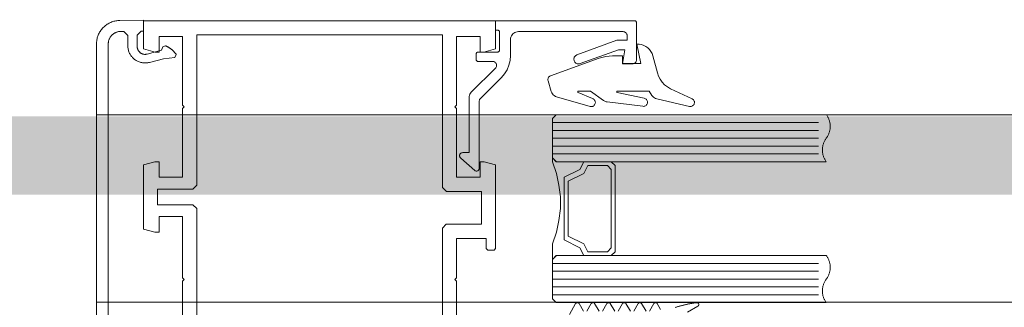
# Model space of a CAD drawing. Header units: millimetres. Extents: x -13532 to 2392, y -5241 to 5322.
# Tile 63 of 256: x -11496.59 to -11484.01, y 1089.24 to 1092.92. Entities that reach past the tile are written whole.
import ezdxf

# ---------------------------------------------------------------- set-up
doc = ezdxf.new("R2010")
doc.units = ezdxf.units.MM
doc.linetypes.add('DASHED', pattern=[19.05, 12.7, -6.35])
doc.layers.get('0').update_dxf_attribs({"lineweight": 9, "true_color": 0x939393})
doc.layers.get('Defpoints').update_dxf_attribs({"true_color": 0xdae6d4})
for name, color, linetype, lineweight, true_color in [('a___wymiary', 7, 'Continuous', 5, 0x666666), ('drzwi - AGP1', 7, 'Continuous', 13, 0x7f7f7f), ('Meble - AGP1', 7, 'Continuous', 15, 0x999999), ('WYMIARY - AGP1', 7, 'Continuous', 5, 0x716d5a)]:
    doc.layers.add(name, color=color, linetype=linetype, lineweight=lineweight, true_color=true_color)
doc.layers.add('cz-sr', color=150, linetype='Continuous', lineweight=15)
doc.layers.add('uwagi', color=7, linetype='Continuous', lineweight=50, true_color=0xf82f6b, plot=False)
doc.styles.add('ARIAL NARROW', font='ARIALN.TTF', dxfattribs={"width": 0.9})
doc.dimstyles.new('wymiary agp1', dxfattribs={"dimtxt": 15, "dimasz": 5, "dimexe": 5, "dimexo": 5, "dimgap": 1.8, "dimtad": 1, "dimdec": 3, "dimrnd": 0.5, "dimdsep": 46, "dimtxsty": 'ARIAL NARROW', "dimblk": 'znacznik', "dimcen": 1.5, "dimse1": 1, "dimse2": 1, "dimclrd": 256, "dimclre": 256, "dimazin": 0, "dimtfac": 1, "dimtdec": 3, "dimtmove": 1, "dimatfit": 3, "dimldrblk": 'znacznik', "dimfxl": 1000, "dimfxlon": 1, "dimlwd": -1, "dimarcsym": 0})

# ---------------------------------------------------------------- blocks, each defined once
blk = doc.blocks.new('*U718')
at = {"linetype": 'DASHED', "const_width": 1}
blk.add_lwpolyline([(-383.945, 0), (63.74, 0), (63.74, -67), (-383.945, -67)], close=True, dxfattribs=at)
blk = doc.blocks.new('znacznik')
at = {"layer": 'a___wymiary'}
for p, q in [((0, 1.3936), (0, -1.3936)), ((1.3936, 0), (-1.3936, 0))]:
    blk.add_line(p, q, dxfattribs=at)
at = {"layer": 'a___wymiary', "const_width": 0.2}
blk.add_lwpolyline([(0.8759, 0.8759), (-0.8759, -0.8759)], dxfattribs=at)
blk = doc.blocks.new('*D572')
at = {"layer": 'Defpoints', "color": 0}
for p in [(-11516.106, 1087.854), (-11417.367, 1087.854), (-11516.106, 1075.854)]:
    blk.add_point(p, dxfattribs=at)
at = {"layer": 'WYMIARY - AGP1'}
for p, q in [((-11417.367, 1087.854), (-11417.367, 1113.553)), ((-11417.367, 1092.854), (-11417.367, 1097.854)), ((-11417.367, 1075.854), (-11417.367, 1087.854)), ((-11417.367, 1070.854), (-11417.367, 1065.854))]:
    blk.add_line(p, q, dxfattribs=at)
at = {"layer": 'WYMIARY - AGP1', "xscale": 5, "yscale": 5, "zscale": 5}
for p, rotation in [((-11417.367, 1087.854), 270), ((-11417.367, 1075.854), 90)]:
    blk.add_blockref('znacznik', p, dxfattribs=dict(at, rotation=rotation))
at = {"layer": 'WYMIARY - AGP1', "color": 18, "true_color": 0x000000, "insert": (-11426.697, 1104.39), "char_height": 15, "attachment_point": 5, "rotation": 90, "style": 'ARIAL NARROW'}
blk.add_mtext('12', dxfattribs=at)
blk = doc.blocks.new('*D573')
at = {"layer": 'Defpoints', "color": 0}
for p in [(-11448.407, 1739.867), (-11417.367, 1739.867), (-11516.106, 1087.854)]:
    blk.add_point(p, dxfattribs=at)
at = {"layer": 'WYMIARY - AGP1'}
blk.add_line((-11417.367, 1092.854), (-11417.367, 1734.867), dxfattribs=at)
at = {"layer": 'WYMIARY - AGP1', "xscale": 5, "yscale": 5, "zscale": 5}
for p, rotation in [((-11417.367, 1739.867), 90), ((-11417.367, 1087.854), 270)]:
    blk.add_blockref('znacznik', p, dxfattribs=dict(at, rotation=rotation))
at = {"layer": 'WYMIARY - AGP1', "color": 18, "true_color": 0x000000, "insert": (-11426.825, 1413.861), "char_height": 15, "attachment_point": 5, "rotation": 90, "style": 'ARIAL NARROW'}
blk.add_mtext('652', dxfattribs=at)
blk = doc.blocks.new('fff')
at = {"layer": 'drzwi - AGP1'}
for p, q in [((-16292.432, 1096.604), (-16295.832, 1096.604)), ((-16292.432, 1096.504), (-16295.832, 1096.504)), ((-16292.432, 1096.404), (-16295.832, 1096.404)), ((-16292.432, 1096.304), (-16295.832, 1096.304)), ((-16292.432, 1096.204), (-16295.832, 1096.204)), ((-16292.432, 1094.804), (-16295.832, 1094.804)), ((-16292.432, 1094.704), (-16295.832, 1094.704)), ((-16292.432, 1094.604), (-16295.832, 1094.604)), ((-16292.432, 1094.504), (-16295.832, 1094.504)), ((-16292.432, 1094.404), (-16295.832, 1094.404))]:
    blk.add_line(p, q, dxfattribs=at)
for points in [[(-16287.707, 1093.604), (-16287.707, 1094.579), (-16287.727, 1094.599), (-16287.707, 1094.619), (-16287.707, 1095.404), (-16287.407, 1095.404), (-16287.407, 1095.204), (-16287.354, 1095.204), (-16287.207, 1095.243), (-16287.207, 1096.064), (-16287.354, 1096.104), (-16287.407, 1096.104), (-16287.407, 1095.904), (-16287.707, 1095.904), (-16287.707, 1096.784), (-16287.727, 1096.804), (-16287.707, 1096.824), (-16287.707, 1097.704), (-16287.407, 1097.704), (-16287.407, 1097.504), (-16287.357, 1097.504), (-16287.207, 1097.544), (-16287.207, 1097.904), (-16291.707, 1097.904), (-16291.707, 1097.544), (-16291.557, 1097.504), (-16291.507, 1097.504), (-16291.507, 1097.704), (-16291.207, 1097.704), (-16291.207, 1096.824), (-16291.187, 1096.804), (-16291.207, 1096.784), (-16291.207, 1095.904), (-16291.507, 1095.904), (-16291.507, 1096.104), (-16291.56, 1096.104), (-16291.707, 1096.064), (-16291.707, 1094.994), (-16291.687, 1094.974), (-16291.607, 1094.974), (-16291.587, 1094.994), (-16291.587, 1095.124), (-16291.206, 1095.124), (-16291.206, 1094.619), (-16291.186, 1094.599), (-16291.206, 1094.579), (-16291.206, 1094.074)], [(-16286.607, 1093.707), (-16286.607, 1097.606), (-16286.607, 1097.619), (-16286.608, 1097.632), (-16286.609, 1097.645), (-16286.611, 1097.658), (-16286.614, 1097.671), (-16286.617, 1097.684), (-16286.62, 1097.696), (-16286.625, 1097.708), (-16286.629, 1097.721), (-16286.634, 1097.732), (-16286.64, 1097.744), (-16286.646, 1097.756), (-16286.653, 1097.767), (-16286.66, 1097.778), (-16286.668, 1097.788), (-16286.676, 1097.798), (-16286.685, 1097.808), (-16286.694, 1097.818), (-16286.703, 1097.827), (-16286.713, 1097.835), (-16286.723, 1097.843), (-16286.733, 1097.851), (-16286.744, 1097.858), (-16286.755, 1097.865), (-16286.767, 1097.872), (-16286.778, 1097.877), (-16286.79, 1097.883), (-16286.802, 1097.888), (-16286.814, 1097.892), (-16286.827, 1097.896), (-16286.84, 1097.899), (-16286.852, 1097.901), (-16286.865, 1097.903), (-16286.878, 1097.905), (-16286.891, 1097.906), (-16286.904, 1097.906), (-16287.207, 1097.909), (-16287.207, 1097.769), (-16287.177, 1097.769), (-16287.177, 1097.769), (-16287.127, 1097.719), (-16287.127, 1097.574), (-16287.127, 1097.569), (-16287.128, 1097.564), (-16287.128, 1097.559), (-16287.129, 1097.554), (-16287.13, 1097.549), (-16287.132, 1097.544), (-16287.133, 1097.539), (-16287.135, 1097.534), (-16287.137, 1097.53), (-16287.14, 1097.525), (-16287.142, 1097.521), (-16287.145, 1097.517), (-16287.148, 1097.513), (-16287.152, 1097.509), (-16287.155, 1097.505), (-16287.159, 1097.501), (-16287.162, 1097.498), (-16287.166, 1097.495), (-16287.17, 1097.492), (-16287.175, 1097.489), (-16287.179, 1097.486), (-16287.184, 1097.484), (-16287.188, 1097.482), (-16287.193, 1097.48), (-16287.198, 1097.478), (-16287.203, 1097.477), (-16287.208, 1097.476), (-16287.213, 1097.475), (-16287.218, 1097.474), (-16287.223, 1097.474), (-16287.228, 1097.474), (-16287.233, 1097.474), (-16287.238, 1097.475), (-16287.243, 1097.475), (-16287.248, 1097.476), (-16287.253, 1097.477), (-16287.437, 1097.527), (-16287.453, 1097.57), (-16287.487, 1097.584), (-16287.491, 1097.582), (-16287.496, 1097.58), (-16287.501, 1097.578), (-16287.505, 1097.576), (-16287.51, 1097.574), (-16287.514, 1097.572), (-16287.519, 1097.569), (-16287.523, 1097.567), (-16287.527, 1097.564), (-16287.532, 1097.562), (-16287.536, 1097.559), (-16287.54, 1097.556), (-16287.544, 1097.553), (-16287.549, 1097.55), (-16287.553, 1097.547), (-16287.557, 1097.544), (-16287.561, 1097.541), (-16287.565, 1097.538), (-16287.569, 1097.535), (-16287.572, 1097.532), (-16287.576, 1097.528), (-16287.58, 1097.525), (-16287.584, 1097.521), (-16287.587, 1097.518), (-16287.591, 1097.514), (-16287.594, 1097.51), (-16287.598, 1097.507), (-16287.601, 1097.503), (-16287.604, 1097.499), (-16287.607, 1097.495), (-16287.611, 1097.491), (-16287.614, 1097.487), (-16287.617, 1097.483), (-16287.62, 1097.479), (-16287.623, 1097.475), (-16287.625, 1097.471), (-16287.607, 1097.432), (-16287.461, 1097.419), (-16287.284, 1097.372), (-16287.273, 1097.369), (-16287.262, 1097.367), (-16287.251, 1097.366), (-16287.24, 1097.365), (-16287.229, 1097.364), (-16287.218, 1097.365), (-16287.206, 1097.365), (-16287.195, 1097.367), (-16287.184, 1097.369), (-16287.173, 1097.371), (-16287.163, 1097.374), (-16287.152, 1097.378), (-16287.141, 1097.382), (-16287.131, 1097.386), (-16287.121, 1097.391), (-16287.112, 1097.397), (-16287.102, 1097.403), (-16287.093, 1097.41), (-16287.085, 1097.417), (-16287.076, 1097.424), (-16287.068, 1097.432), (-16287.061, 1097.441), (-16287.054, 1097.449), (-16287.047, 1097.458), (-16287.041, 1097.468), (-16287.035, 1097.477), (-16287.03, 1097.487), (-16287.025, 1097.497), (-16287.021, 1097.508), (-16287.017, 1097.518), (-16287.014, 1097.529), (-16287.012, 1097.54), (-16287.01, 1097.551), (-16287.008, 1097.562), (-16287.007, 1097.573), (-16287.007, 1097.584), (-16287.007, 1097.717), (-16286.957, 1097.767), (-16286.915, 1097.766), (-16286.908, 1097.766), (-16286.901, 1097.766), (-16286.895, 1097.765), (-16286.888, 1097.764), (-16286.881, 1097.762), (-16286.874, 1097.761), (-16286.867, 1097.759), (-16286.861, 1097.756), (-16286.854, 1097.754), (-16286.848, 1097.751), (-16286.842, 1097.748), (-16286.836, 1097.744), (-16286.83, 1097.741), (-16286.824, 1097.737), (-16286.819, 1097.733), (-16286.813, 1097.728), (-16286.808, 1097.724), (-16286.803, 1097.719), (-16286.798, 1097.714), (-16286.794, 1097.709), (-16286.789, 1097.703), (-16286.785, 1097.698), (-16286.781, 1097.692), (-16286.778, 1097.686), (-16286.775, 1097.68), (-16286.772, 1097.674), (-16286.769, 1097.667), (-16286.766, 1097.661), (-16286.764, 1097.654), (-16286.762, 1097.648), (-16286.76, 1097.641), (-16286.759, 1097.634), (-16286.758, 1097.627), (-16286.757, 1097.62), (-16286.757, 1097.613), (-16286.757, 1097.606), (-16286.757, 1093.707)], [(-16292.651, 1094.154), (-16292.729, 1094.291), (-16292.73, 1094.292), (-16292.731, 1094.293), (-16292.731, 1094.294), (-16292.732, 1094.295), (-16292.733, 1094.296), (-16292.733, 1094.297), (-16292.734, 1094.297), (-16292.735, 1094.298), (-16292.736, 1094.299), (-16292.737, 1094.299), (-16292.738, 1094.3), (-16292.739, 1094.301), (-16292.74, 1094.301), (-16292.741, 1094.302), (-16292.742, 1094.302), (-16292.743, 1094.302), (-16292.744, 1094.303), (-16292.745, 1094.303), (-16292.746, 1094.303), (-16292.747, 1094.304), (-16292.748, 1094.304), (-16292.749, 1094.304), (-16292.75, 1094.304), (-16292.752, 1094.304), (-16292.753, 1094.304), (-16292.754, 1094.304), (-16292.755, 1094.304), (-16292.756, 1094.303), (-16292.757, 1094.303), (-16292.758, 1094.303), (-16292.759, 1094.303), (-16292.76, 1094.302), (-16292.761, 1094.302), (-16292.762, 1094.301), (-16292.763, 1094.301), (-16292.764, 1094.3), (-16292.765, 1094.3), (-16292.766, 1094.299), (-16292.767, 1094.298), (-16292.768, 1094.297), (-16292.769, 1094.297), (-16292.769, 1094.296), (-16292.77, 1094.295), (-16292.771, 1094.294), (-16292.772, 1094.293), (-16292.772, 1094.292), (-16292.773, 1094.291), (-16292.773, 1094.291), (-16292.829, 1094.194)], [(-16292.873, 1094.194), (-16292.929, 1094.291), (-16292.93, 1094.292), (-16292.93, 1094.293), (-16292.931, 1094.294), (-16292.932, 1094.295), (-16292.932, 1094.296), (-16292.933, 1094.297), (-16292.934, 1094.297), (-16292.935, 1094.298), (-16292.936, 1094.299), (-16292.936, 1094.299), (-16292.937, 1094.3), (-16292.938, 1094.301), (-16292.939, 1094.301), (-16292.94, 1094.302), (-16292.941, 1094.302), (-16292.942, 1094.302), (-16292.943, 1094.303), (-16292.945, 1094.303), (-16292.946, 1094.303), (-16292.947, 1094.304), (-16292.948, 1094.304), (-16292.949, 1094.304), (-16292.95, 1094.304), (-16292.951, 1094.304), (-16292.952, 1094.304), (-16292.953, 1094.304), (-16292.955, 1094.304), (-16292.956, 1094.303), (-16292.957, 1094.303), (-16292.958, 1094.303), (-16292.959, 1094.302), (-16292.96, 1094.302), (-16292.961, 1094.302), (-16292.962, 1094.301), (-16292.963, 1094.301), (-16292.964, 1094.3), (-16292.965, 1094.299), (-16292.966, 1094.299), (-16292.967, 1094.298), (-16292.967, 1094.297), (-16292.968, 1094.297), (-16292.969, 1094.296), (-16292.97, 1094.295), (-16292.97, 1094.294), (-16292.971, 1094.293), (-16292.972, 1094.292), (-16292.972, 1094.291), (-16292.972, 1094.291), (-16293.029, 1094.193)], [(-16293.072, 1094.193), (-16293.129, 1094.291), (-16293.13, 1094.292), (-16293.13, 1094.293), (-16293.131, 1094.294), (-16293.132, 1094.295), (-16293.132, 1094.296), (-16293.133, 1094.297), (-16293.134, 1094.297), (-16293.135, 1094.298), (-16293.136, 1094.299), (-16293.136, 1094.299), (-16293.137, 1094.3), (-16293.138, 1094.301), (-16293.139, 1094.301), (-16293.14, 1094.302), (-16293.141, 1094.302), (-16293.142, 1094.302), (-16293.143, 1094.303), (-16293.145, 1094.303), (-16293.146, 1094.303), (-16293.147, 1094.304), (-16293.148, 1094.304), (-16293.149, 1094.304), (-16293.15, 1094.304), (-16293.151, 1094.304), (-16293.152, 1094.304), (-16293.153, 1094.304), (-16293.155, 1094.304), (-16293.156, 1094.303), (-16293.157, 1094.303), (-16293.158, 1094.303), (-16293.159, 1094.302), (-16293.16, 1094.302), (-16293.161, 1094.302), (-16293.162, 1094.301), (-16293.163, 1094.301), (-16293.164, 1094.3), (-16293.165, 1094.299), (-16293.166, 1094.299), (-16293.167, 1094.298), (-16293.167, 1094.297), (-16293.168, 1094.297), (-16293.169, 1094.296), (-16293.17, 1094.295), (-16293.17, 1094.294), (-16293.171, 1094.293), (-16293.172, 1094.292), (-16293.172, 1094.291), (-16293.172, 1094.291), (-16293.229, 1094.193)], [(-16293.272, 1094.193), (-16293.329, 1094.291), (-16293.33, 1094.292), (-16293.33, 1094.293), (-16293.331, 1094.294), (-16293.332, 1094.295), (-16293.332, 1094.296), (-16293.333, 1094.297), (-16293.334, 1094.297), (-16293.335, 1094.298), (-16293.336, 1094.299), (-16293.336, 1094.299), (-16293.337, 1094.3), (-16293.338, 1094.301), (-16293.339, 1094.301), (-16293.34, 1094.302), (-16293.341, 1094.302), (-16293.342, 1094.302), (-16293.343, 1094.303), (-16293.345, 1094.303), (-16293.346, 1094.303), (-16293.347, 1094.304), (-16293.348, 1094.304), (-16293.349, 1094.304), (-16293.35, 1094.304), (-16293.351, 1094.304), (-16293.352, 1094.304), (-16293.353, 1094.304), (-16293.355, 1094.304), (-16293.356, 1094.303), (-16293.357, 1094.303), (-16293.358, 1094.303), (-16293.359, 1094.302), (-16293.36, 1094.302), (-16293.361, 1094.302), (-16293.362, 1094.301), (-16293.363, 1094.301), (-16293.364, 1094.3), (-16293.365, 1094.299), (-16293.366, 1094.299), (-16293.367, 1094.298), (-16293.367, 1094.297), (-16293.368, 1094.297), (-16293.369, 1094.296), (-16293.37, 1094.295), (-16293.37, 1094.294), (-16293.371, 1094.293), (-16293.372, 1094.292), (-16293.372, 1094.291), (-16293.372, 1094.291), (-16293.429, 1094.193)], [(-16293.472, 1094.193), (-16293.529, 1094.291), (-16293.53, 1094.292), (-16293.53, 1094.293), (-16293.531, 1094.294), (-16293.532, 1094.295), (-16293.532, 1094.296), (-16293.533, 1094.297), (-16293.534, 1094.297), (-16293.535, 1094.298), (-16293.536, 1094.299), (-16293.536, 1094.299), (-16293.537, 1094.3), (-16293.538, 1094.301), (-16293.539, 1094.301), (-16293.54, 1094.302), (-16293.541, 1094.302), (-16293.542, 1094.302), (-16293.543, 1094.303), (-16293.545, 1094.303), (-16293.546, 1094.303), (-16293.547, 1094.304), (-16293.548, 1094.304), (-16293.549, 1094.304), (-16293.55, 1094.304), (-16293.551, 1094.304), (-16293.552, 1094.304), (-16293.553, 1094.304), (-16293.555, 1094.304), (-16293.556, 1094.303), (-16293.557, 1094.303), (-16293.558, 1094.303), (-16293.559, 1094.302), (-16293.56, 1094.302), (-16293.561, 1094.302), (-16293.562, 1094.301), (-16293.563, 1094.301), (-16293.564, 1094.3), (-16293.565, 1094.299), (-16293.566, 1094.299), (-16293.567, 1094.298), (-16293.567, 1094.297), (-16293.568, 1094.297), (-16293.569, 1094.296), (-16293.57, 1094.295), (-16293.57, 1094.294), (-16293.571, 1094.293), (-16293.572, 1094.292), (-16293.572, 1094.291), (-16293.572, 1094.291), (-16293.629, 1094.193)], [(-16293.672, 1094.193), (-16293.729, 1094.291), (-16293.73, 1094.292), (-16293.73, 1094.293), (-16293.731, 1094.294), (-16293.732, 1094.295), (-16293.732, 1094.296), (-16293.733, 1094.297), (-16293.734, 1094.297), (-16293.735, 1094.298), (-16293.736, 1094.299), (-16293.736, 1094.299), (-16293.737, 1094.3), (-16293.738, 1094.301), (-16293.739, 1094.301), (-16293.74, 1094.302), (-16293.741, 1094.302), (-16293.742, 1094.302), (-16293.743, 1094.303), (-16293.745, 1094.303), (-16293.746, 1094.303), (-16293.747, 1094.304), (-16293.748, 1094.304), (-16293.749, 1094.304), (-16293.75, 1094.304), (-16293.751, 1094.304), (-16293.752, 1094.304), (-16293.753, 1094.304), (-16293.755, 1094.304), (-16293.756, 1094.303), (-16293.757, 1094.303), (-16293.758, 1094.303), (-16293.759, 1094.302), (-16293.76, 1094.302), (-16293.761, 1094.302), (-16293.762, 1094.301), (-16293.763, 1094.301), (-16293.764, 1094.3), (-16293.765, 1094.299), (-16293.766, 1094.299), (-16293.767, 1094.298), (-16293.767, 1094.297), (-16293.768, 1094.297), (-16293.769, 1094.296), (-16293.77, 1094.295), (-16293.77, 1094.294), (-16293.771, 1094.293), (-16293.772, 1094.292), (-16293.772, 1094.291), (-16293.772, 1094.291), (-16293.815, 1094.217)], [(-16294.001, 1094.242), (-16294.009, 1094.245), (-16294.018, 1094.248), (-16294.026, 1094.25), (-16294.034, 1094.253), (-16294.043, 1094.255), (-16294.051, 1094.258), (-16294.06, 1094.26), (-16294.068, 1094.262), (-16294.076, 1094.265), (-16294.085, 1094.267), (-16294.093, 1094.269), (-16294.102, 1094.271), (-16294.11, 1094.273), (-16294.119, 1094.275), (-16294.127, 1094.277), (-16294.136, 1094.279), (-16294.145, 1094.281), (-16294.153, 1094.283), (-16294.162, 1094.285), (-16294.17, 1094.287), (-16294.179, 1094.288), (-16294.187, 1094.29), (-16294.196, 1094.291), (-16294.205, 1094.293), (-16294.213, 1094.294), (-16294.222, 1094.296), (-16294.231, 1094.297), (-16294.239, 1094.299), (-16294.248, 1094.3), (-16294.257, 1094.301), (-16294.265, 1094.302), (-16294.274, 1094.303), (-16294.274, 1094.303), (-16294.275, 1094.303), (-16294.277, 1094.303), (-16294.278, 1094.303), (-16294.28, 1094.303), (-16294.281, 1094.303), (-16294.283, 1094.303), (-16294.284, 1094.302), (-16294.286, 1094.302), (-16294.287, 1094.301), (-16294.288, 1094.301), (-16294.289, 1094.3), (-16294.291, 1094.299), (-16294.292, 1094.299), (-16294.293, 1094.298), (-16294.294, 1094.297), (-16294.295, 1094.296), (-16294.296, 1094.295), (-16294.297, 1094.293), (-16294.298, 1094.292), (-16294.299, 1094.291), (-16294.299, 1094.29), (-16294.3, 1094.288), (-16294.301, 1094.287), (-16294.301, 1094.286), (-16294.301, 1094.284), (-16294.302, 1094.283), (-16294.302, 1094.281), (-16294.302, 1094.28), (-16294.302, 1094.278), (-16294.302, 1094.277), (-16294.302, 1094.275), (-16294.302, 1094.274), (-16294.301, 1094.272), (-16294.301, 1094.271), (-16294.3, 1094.27), (-16294.3, 1094.268), (-16294.299, 1094.267), (-16294.299, 1094.266), (-16294.298, 1094.264), (-16294.297, 1094.263), (-16294.296, 1094.262), (-16294.295, 1094.261), (-16294.294, 1094.26), (-16294.293, 1094.259), (-16294.292, 1094.258), (-16294.29, 1094.257), (-16294.289, 1094.257), (-16294.289, 1094.257), (-16294.158, 1094.184)]]:
    blk.add_lwpolyline(points, dxfattribs=at)
for points in [[(-16291.441, 1095.991), (-16291.261, 1096.148), (-16291.256, 1096.152), (-16291.253, 1096.157), (-16291.25, 1096.163), (-16291.248, 1096.169), (-16291.247, 1096.175), (-16291.246, 1096.181), (-16291.247, 1096.187), (-16291.249, 1096.193), (-16291.251, 1096.198), (-16291.255, 1096.203), (-16291.259, 1096.208), (-16291.263, 1096.212), (-16291.269, 1096.215), (-16291.274, 1096.217), (-16291.28, 1096.218), (-16291.286, 1096.219), (-16291.367, 1096.219), (-16291.367, 1096.921), (-16291.368, 1096.936), (-16291.372, 1096.952), (-16291.378, 1096.966), (-16291.386, 1096.98), (-16291.396, 1096.992), (-16291.703, 1097.298), (-16291.708, 1097.304), (-16291.712, 1097.311), (-16291.716, 1097.318), (-16291.717, 1097.326), (-16291.718, 1097.334), (-16291.717, 1097.342), (-16291.716, 1097.349), (-16291.712, 1097.356), (-16291.708, 1097.363), (-16291.703, 1097.369), (-16291.697, 1097.374), (-16291.691, 1097.378), (-16291.684, 1097.381), (-16291.676, 1097.383), (-16291.668, 1097.384), (-16291.483, 1097.384), (-16291.48, 1097.384), (-16291.476, 1097.385), (-16291.472, 1097.386), (-16291.469, 1097.388), (-16291.466, 1097.391), (-16291.463, 1097.394), (-16291.461, 1097.397), (-16291.46, 1097.401), (-16291.459, 1097.405), (-16291.459, 1097.409), (-16291.459, 1097.479), (-16291.459, 1097.483), (-16291.46, 1097.487), (-16291.461, 1097.49), (-16291.463, 1097.493), (-16291.466, 1097.496), (-16291.469, 1097.499), (-16291.472, 1097.501), (-16291.476, 1097.503), (-16291.48, 1097.503), (-16291.483, 1097.504), (-16291.732, 1097.504), (-16291.736, 1097.504), (-16291.739, 1097.505), (-16291.743, 1097.506), (-16291.746, 1097.508), (-16291.749, 1097.511), (-16291.752, 1097.514), (-16291.754, 1097.517), (-16291.755, 1097.521), (-16291.756, 1097.525), (-16291.757, 1097.529), (-16291.757, 1097.759), (-16291.756, 1097.763), (-16291.755, 1097.766), (-16291.754, 1097.77), (-16291.752, 1097.773), (-16291.749, 1097.776), (-16291.746, 1097.779), (-16291.743, 1097.781), (-16291.739, 1097.782), (-16291.736, 1097.783), (-16291.732, 1097.784), (-16291.707, 1097.784), (-16291.707, 1097.904), (-16293.482, 1097.904), (-16293.486, 1097.903), (-16293.49, 1097.902), (-16293.493, 1097.901), (-16293.496, 1097.899), (-16293.499, 1097.896), (-16293.502, 1097.893), (-16293.504, 1097.89), (-16293.506, 1097.886), (-16293.506, 1097.883), (-16293.507, 1097.879), (-16293.507, 1097.404), (-16293.506, 1097.396), (-16293.504, 1097.388), (-16293.501, 1097.381), (-16293.497, 1097.374), (-16293.492, 1097.369), (-16293.486, 1097.363), (-16293.479, 1097.359), (-16293.472, 1097.356), (-16293.464, 1097.355), (-16293.457, 1097.354), (-16293.327, 1097.354), (-16293.357, 1097.534), (-16293.277, 1097.534), (-16292.787, 1097.356), (-16292.778, 1097.353), (-16292.769, 1097.352), (-16292.759, 1097.352), (-16292.75, 1097.355), (-16292.741, 1097.358), (-16292.733, 1097.362), (-16292.726, 1097.368), (-16292.719, 1097.375), (-16292.714, 1097.383), (-16292.71, 1097.392), (-16292.708, 1097.401), (-16292.707, 1097.41), (-16292.707, 1097.419), (-16292.709, 1097.429), (-16292.712, 1097.437), (-16292.717, 1097.446), (-16292.723, 1097.453), (-16292.73, 1097.459), (-16292.738, 1097.465), (-16292.746, 1097.468), (-16293.256, 1097.654), (-16293.387, 1097.654), (-16293.387, 1097.714), (-16293.386, 1097.722), (-16293.384, 1097.729), (-16293.381, 1097.737), (-16293.377, 1097.743), (-16293.372, 1097.749), (-16293.366, 1097.754), (-16293.359, 1097.758), (-16293.352, 1097.761), (-16293.344, 1097.763), (-16293.337, 1097.764), (-16291.997, 1097.764), (-16291.981, 1097.763), (-16291.966, 1097.759), (-16291.951, 1097.753), (-16291.938, 1097.745), (-16291.926, 1097.735), (-16291.916, 1097.723), (-16291.908, 1097.709), (-16291.902, 1097.695), (-16291.898, 1097.68), (-16291.897, 1097.664), (-16291.897, 1097.459), (-16291.892, 1097.397), (-16291.877, 1097.336), (-16291.853, 1097.278), (-16291.82, 1097.224), (-16291.78, 1097.177), (-16291.511, 1096.908), (-16291.506, 1096.902), (-16291.502, 1096.896), (-16291.499, 1096.888), (-16291.497, 1096.881), (-16291.497, 1096.873), (-16291.497, 1096.014), (-16291.495, 1096.008), (-16291.493, 1096.003), (-16291.491, 1095.998), (-16291.487, 1095.994), (-16291.483, 1095.99), (-16291.478, 1095.987), (-16291.473, 1095.985), (-16291.468, 1095.984), (-16291.462, 1095.983), (-16291.457, 1095.984), (-16291.451, 1095.985), (-16291.446, 1095.988), (-16291.441, 1095.991)], [(-16287.837, 1095.554), (-16287.387, 1095.554), (-16287.387, 1095.754), (-16287.837, 1095.754), (-16287.887, 1095.804), (-16287.887, 1097.724), (-16291.027, 1097.724), (-16291.027, 1095.774), (-16291.077, 1095.724), (-16291.526, 1095.724), (-16291.526, 1095.304), (-16291.076, 1095.304), (-16291.026, 1095.254), (-16291.026, 1093.584), (-16287.887, 1093.584), (-16287.887, 1095.504), (-16287.837, 1095.554)], [(-16293.766, 1096.906), (-16293.751, 1096.911), (-16293.737, 1096.917), (-16293.725, 1096.926), (-16293.714, 1096.937), (-16293.704, 1096.949), (-16293.668, 1097.006), (-16293.264, 1097.006), (-16293.262, 1097.005), (-16293.26, 1097.005), (-16293.259, 1097.005), (-16293.258, 1097.004), (-16293.256, 1097.003), (-16293.256, 1097.002), (-16293.255, 1097), (-16293.254, 1096.999), (-16293.254, 1096.997), (-16293.253, 1096.996), (-16293.254, 1096.994), (-16293.254, 1096.993), (-16293.254, 1096.991), (-16293.255, 1096.99), (-16293.256, 1096.989), (-16293.257, 1096.988), (-16293.259, 1096.987), (-16293.26, 1096.986), (-16293.261, 1096.986), (-16293.606, 1096.913), (-16293.614, 1096.91), (-16293.621, 1096.907), (-16293.628, 1096.902), (-16293.634, 1096.896), (-16293.639, 1096.889), (-16293.643, 1096.882), (-16293.645, 1096.874), (-16293.647, 1096.866), (-16293.647, 1096.858), (-16293.645, 1096.849), (-16293.643, 1096.842), (-16293.639, 1096.834), (-16293.634, 1096.828), (-16293.628, 1096.822), (-16293.621, 1096.817), (-16293.613, 1096.813), (-16293.605, 1096.811), (-16293.597, 1096.81), (-16293.589, 1096.811), (-16293.133, 1096.866), (-16293.117, 1096.87), (-16293.101, 1096.876), (-16293.087, 1096.885), (-16292.918, 1097.006), (-16292.766, 1097.006), (-16292.764, 1097.005), (-16292.763, 1097.005), (-16292.761, 1097.005), (-16292.76, 1097.004), (-16292.758, 1097.003), (-16292.757, 1097.002), (-16292.757, 1097), (-16292.756, 1096.999), (-16292.756, 1096.997), (-16292.755, 1096.996), (-16292.756, 1096.994), (-16292.756, 1096.993), (-16292.757, 1096.991), (-16292.757, 1096.99), (-16292.758, 1096.989), (-16292.759, 1096.988), (-16292.761, 1096.987), (-16292.762, 1096.986), (-16292.944, 1096.909), (-16292.951, 1096.906), (-16292.958, 1096.902), (-16292.965, 1096.897), (-16292.97, 1096.891), (-16292.975, 1096.884), (-16292.978, 1096.876), (-16292.98, 1096.869), (-16292.981, 1096.86), (-16292.98, 1096.852), (-16292.979, 1096.845), (-16292.976, 1096.837), (-16292.972, 1096.83), (-16292.967, 1096.824), (-16292.961, 1096.818), (-16292.954, 1096.814), (-16292.947, 1096.81), (-16292.939, 1096.808), (-16292.931, 1096.807), (-16292.923, 1096.808), (-16292.915, 1096.809), (-16292.485, 1096.932), (-16292.47, 1096.938), (-16292.456, 1096.947), (-16292.443, 1096.957), (-16292.432, 1096.97), (-16292.423, 1096.984), (-16292.417, 1096.999), (-16292.376, 1097.136), (-16292.374, 1097.143), (-16292.373, 1097.151), (-16292.374, 1097.159), (-16292.376, 1097.167), (-16292.379, 1097.174), (-16292.383, 1097.181), (-16292.388, 1097.187), (-16292.394, 1097.192), (-16292.4, 1097.196), (-16292.408, 1097.199), (-16293.029, 1097.425), (-16293.113, 1097.448), (-16293.2, 1097.456), (-16293.328, 1097.456), (-16293.328, 1097.356), (-16293.562, 1097.356), (-16293.51, 1097.603), (-16293.54, 1097.603), (-16293.57, 1097.598), (-16293.599, 1097.589), (-16293.627, 1097.575), (-16293.651, 1097.557), (-16293.673, 1097.536), (-16293.691, 1097.511), (-16293.706, 1097.484), (-16293.716, 1097.456), (-16293.776, 1097.24), (-16293.789, 1097.197), (-16293.809, 1097.156), (-16293.835, 1097.119), (-16293.866, 1097.085), (-16293.902, 1097.058), (-16293.942, 1097.035), (-16294.217, 1096.907), (-16294.224, 1096.903), (-16294.23, 1096.898), (-16294.235, 1096.892), (-16294.24, 1096.886), (-16294.243, 1096.878), (-16294.246, 1096.871), (-16294.247, 1096.863), (-16294.247, 1096.855), (-16294.245, 1096.847), (-16294.243, 1096.839), (-16294.239, 1096.832), (-16294.234, 1096.826), (-16294.228, 1096.82), (-16294.222, 1096.816), (-16294.215, 1096.812), (-16294.207, 1096.81), (-16294.199, 1096.808), (-16294.191, 1096.808), (-16294.183, 1096.81), (-16293.766, 1096.906)], [(-16292.482, 1096.104), (-16295.932, 1096.104), (-16295.926, 1096.111), (-16295.921, 1096.119), (-16295.917, 1096.126), (-16295.912, 1096.134), (-16295.908, 1096.142), (-16295.904, 1096.15), (-16295.901, 1096.158), (-16295.897, 1096.166), (-16295.895, 1096.175), (-16295.892, 1096.183), (-16295.889, 1096.192), (-16295.887, 1096.201), (-16295.886, 1096.209), (-16295.884, 1096.218), (-16295.883, 1096.227), (-16295.882, 1096.236), (-16295.882, 1096.245), (-16295.882, 1096.254), (-16295.882, 1096.263), (-16295.882, 1096.272), (-16295.883, 1096.281), (-16295.884, 1096.289), (-16295.886, 1096.298), (-16295.887, 1096.307), (-16295.889, 1096.316), (-16295.892, 1096.324), (-16295.895, 1096.333), (-16295.897, 1096.341), (-16295.901, 1096.35), (-16295.904, 1096.358), (-16295.908, 1096.366), (-16295.912, 1096.374), (-16295.917, 1096.382), (-16295.921, 1096.389), (-16295.926, 1096.397), (-16295.932, 1096.404), (-16295.937, 1096.411), (-16295.942, 1096.419), (-16295.947, 1096.426), (-16295.951, 1096.434), (-16295.955, 1096.442), (-16295.959, 1096.45), (-16295.963, 1096.458), (-16295.966, 1096.466), (-16295.969, 1096.475), (-16295.972, 1096.483), (-16295.974, 1096.492), (-16295.976, 1096.501), (-16295.978, 1096.509), (-16295.979, 1096.518), (-16295.98, 1096.527), (-16295.981, 1096.536), (-16295.982, 1096.545), (-16295.982, 1096.554), (-16295.982, 1096.563), (-16295.981, 1096.572), (-16295.98, 1096.581), (-16295.979, 1096.589), (-16295.978, 1096.598), (-16295.976, 1096.607), (-16295.974, 1096.616), (-16295.972, 1096.624), (-16295.969, 1096.633), (-16295.966, 1096.641), (-16295.963, 1096.65), (-16295.959, 1096.658), (-16295.955, 1096.666), (-16295.951, 1096.674), (-16295.947, 1096.682), (-16295.942, 1096.689), (-16295.937, 1096.697), (-16295.932, 1096.704), (-16292.482, 1096.704), (-16292.432, 1096.654), (-16292.432, 1096.154), (-16292.482, 1096.104)], [(-16293.184, 1094.904), (-16293.234, 1094.954), (-16293.234, 1096.054), (-16293.184, 1096.104), (-16292.834, 1096.104), (-16292.784, 1096.004), (-16292.584, 1095.904), (-16292.584, 1095.104), (-16292.784, 1095.004), (-16292.834, 1094.904), (-16293.184, 1094.904)], [(-16293.134, 1094.954), (-16293.184, 1095.004), (-16293.184, 1096.004), (-16293.134, 1096.054), (-16292.884, 1096.054), (-16292.834, 1095.954), (-16292.634, 1095.854), (-16292.634, 1095.154), (-16292.834, 1095.054), (-16292.884, 1094.954), (-16293.134, 1094.954)], [(-16292.534, 1095.654), (-16292.514, 1095.804), (-16292.484, 1095.954), (-16292.434, 1096.104), (-16292.434, 1096.154), (-16292.484, 1096.104), (-16292.834, 1096.104), (-16292.784, 1096.004), (-16292.584, 1095.904), (-16292.584, 1095.104), (-16292.784, 1095.004), (-16292.834, 1094.904), (-16292.484, 1094.904), (-16292.434, 1094.854), (-16292.434, 1095.054), (-16292.484, 1095.204), (-16292.514, 1095.354), (-16292.534, 1095.504), (-16292.534, 1095.654)], [(-16292.482, 1094.304), (-16295.932, 1094.304), (-16295.926, 1094.311), (-16295.921, 1094.319), (-16295.917, 1094.326), (-16295.912, 1094.334), (-16295.908, 1094.342), (-16295.904, 1094.35), (-16295.901, 1094.358), (-16295.897, 1094.366), (-16295.895, 1094.375), (-16295.892, 1094.383), (-16295.889, 1094.392), (-16295.887, 1094.401), (-16295.886, 1094.409), (-16295.884, 1094.418), (-16295.883, 1094.427), (-16295.882, 1094.436), (-16295.882, 1094.445), (-16295.882, 1094.454), (-16295.882, 1094.463), (-16295.882, 1094.472), (-16295.883, 1094.481), (-16295.884, 1094.489), (-16295.886, 1094.498), (-16295.887, 1094.507), (-16295.889, 1094.516), (-16295.892, 1094.524), (-16295.895, 1094.533), (-16295.897, 1094.541), (-16295.901, 1094.55), (-16295.904, 1094.558), (-16295.908, 1094.566), (-16295.912, 1094.574), (-16295.917, 1094.582), (-16295.921, 1094.589), (-16295.926, 1094.597), (-16295.932, 1094.604), (-16295.937, 1094.611), (-16295.942, 1094.619), (-16295.947, 1094.626), (-16295.951, 1094.634), (-16295.955, 1094.642), (-16295.959, 1094.65), (-16295.963, 1094.658), (-16295.966, 1094.666), (-16295.969, 1094.675), (-16295.972, 1094.683), (-16295.974, 1094.692), (-16295.976, 1094.701), (-16295.978, 1094.709), (-16295.979, 1094.718), (-16295.98, 1094.727), (-16295.981, 1094.736), (-16295.982, 1094.745), (-16295.982, 1094.754), (-16295.982, 1094.763), (-16295.981, 1094.772), (-16295.98, 1094.781), (-16295.979, 1094.789), (-16295.978, 1094.798), (-16295.976, 1094.807), (-16295.974, 1094.816), (-16295.972, 1094.824), (-16295.969, 1094.833), (-16295.966, 1094.841), (-16295.963, 1094.85), (-16295.959, 1094.858), (-16295.955, 1094.866), (-16295.951, 1094.874), (-16295.947, 1094.882), (-16295.942, 1094.889), (-16295.937, 1094.897), (-16295.932, 1094.904), (-16292.482, 1094.904), (-16292.432, 1094.854), (-16292.432, 1094.354), (-16292.482, 1094.304)]]:
    blk.add_lwpolyline(points, close=True, dxfattribs=at)
blk = doc.blocks.new('wz1')
at = {"layer": 'drzwi - AGP1'}
blk.add_lwpolyline([(-11391.107, 589.308), (-11495.607, 589.308), (-11495.607, 591.704), (-11391.107, 591.704)], close=True, dxfattribs=at)
at = {"layer": 'cz-sr', "xscale": -1}
blk.add_blockref('fff', (-27782.214, -505), dxfattribs=at)

msp = doc.modelspace()

# ---------------------------------------------------------------- block references
at = {"layer": 'Meble - AGP1', "rotation": 89.99999999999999}
msp.add_blockref('*U718', (-11516.1001, 1475.1273), dxfattribs=at)
at = {"layer": 'uwagi'}
msp.add_blockref('wz1', (0, 500), dxfattribs=at)

# ---------------------------------------------------------------- dimensions: what is measured, and where the dimension line sits
at = {"layer": 'WYMIARY - AGP1'}
dim = msp.add_linear_dim(base=(-11417.3665, 1739.8669), p1=(-11516.1055, 1087.8541), p2=(-11448.4073, 1739.8669), angle=90, dimstyle='wymiary agp1', override={"dimclrd": 256, "dimclre": 256}, dxfattribs=at)
dim.commit()
dim.dimension.update_dxf_attribs({"geometry": '*D573', "text_midpoint": (-11426.8251, 1413.8605)})
dim = msp.add_linear_dim(base=(-11417.3665, 1087.8541), p1=(-11516.1055, 1075.8541), p2=(-11516.1055, 1087.8541), angle=90, dimstyle='wymiary agp1', override={"dimclrd": 256, "dimclre": 256}, dxfattribs=at)
dim.commit()
dim.dimension.update_dxf_attribs({"geometry": '*D572', "text_midpoint": (-11417.3665, 1104.3905), "dimtype": 160})

doc.saveas('drawing.dxf')
